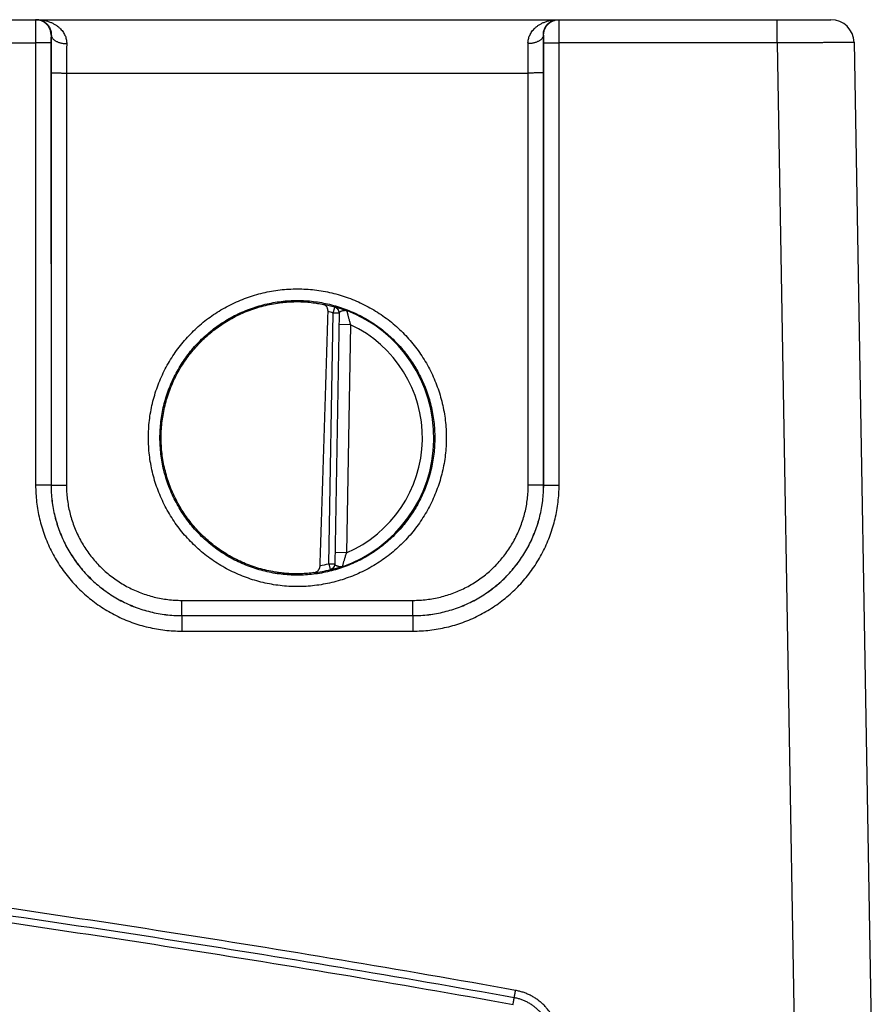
# Model space of a CAD drawing. Header units: inches. Extents: x 0 to 34, y 0 to 22.
# Tile 35 of 81: x 23.5 to 24.6, y 5.8 to 7.1. Entities that reach past the tile are written whole.
import ezdxf

# ---------------------------------------------------------------- set-up
doc = ezdxf.new("R2010")
doc.units = ezdxf.units.IN
doc.header["$LTSCALE"] = 1.87
doc.header["$MEASUREMENT"] = 0
doc.layers.get('0').update_dxf_attribs({"linetype": 'CONTINUOUS'})
doc.layers.add('DIMENSIONS', color=7, linetype='CONTINUOUS')
doc.styles.get("Standard").update_dxf_attribs({"font": 'txt', "width": 0.8})
doc.dimstyles.new('DIMSTYLE_1', dxfattribs={"dimtxt": 0.125, "dimasz": 0.18, "dimexe": 0.18, "dimexo": 0.0625, "dimgap": 0.09, "dimtad": 0, "dimtih": 1, "dimtoh": 1, "dimdec": 3, "dimzin": 4, "dimdsep": 46, "dimtxsty": 'STANDARD', "dimblk": '_FILLED', "dimblk1": '_FILLED', "dimblk2": '_FILLED', "dimcen": 0.09, "dimadec": 0, "dimazin": 0, "dimtp": 0.01, "dimtm": 0.01, "dimtfac": 1, "dimtdec": 3, "dimtofl": 0, "dimtmove": 0, "dimatfit": 3, "dimldrblk": '_FILLED', "dimfxl": 1, "dimtolj": 1, "dimtzin": 4, "dimarcsym": 0})

# ---------------------------------------------------------------- blocks, each defined once
blk = doc.blocks.new('_FILLED')
at = {"color": 0, "linetype": 'BYBLOCK'}
blk.add_solid([(0, 0), (-1, 0.1736), (-1, -0.1736)], dxfattribs=at)
blk = doc.blocks.new('*D4')
at = {"layer": 'DIMENSIONS', "color": 2, "linetype": 'CONTINUOUS'}
for p, q in [((13.8333, 6.3101), (13.8333, 3.9136)), ((24.6233, 4.7464), (24.6233, 3.9136)), ((13.8333, 4.0386), (17.1315, 4.0386)), ((24.6233, 4.0386), (18.7815, 4.0386))]:
    blk.add_line(p, q, dxfattribs=at)
at = {"layer": 'DIMENSIONS', "color": 2, "linetype": 'CONTINUOUS', "xscale": 0.18, "yscale": 0.18, "zscale": 0.18, "rotation": 180}
blk.add_blockref('_FILLED', (13.8333, 4.0386), dxfattribs=at)
at = {"layer": 'DIMENSIONS', "color": 2, "linetype": 'CONTINUOUS', "xscale": 0.18, "yscale": 0.18, "zscale": 0.18}
blk.add_blockref('_FILLED', (24.6233, 4.0386), dxfattribs=at)
at = {"layer": 'DIMENSIONS', "color": 2, "linetype": 'CONTINUOUS', "width": 0.8}
for s, p in [('10.790', (17.194, 3.9761)), ('[', (17.919, 3.9761)), ('274.07', (18.019, 3.9761)), (']', (18.619, 3.9761))]:
    blk.add_text(s, height=0.125, dxfattribs=at).set_placement(p)

msp = doc.modelspace()

# ---------------------------------------------------------------- linework, layer by layer
at = {"color": 7, "linetype": 'CONTINUOUS'}
for p, q in [((16.8503, 7.1066), (24.5643, 7.1066)), ((24.4943, 7.0764), (24.4943, 7.1066)), ((23.5503, 7.0866), (23.55, 7.0866)), ((24.1906, 7.0866), (24.1903, 7.0866)), ((23.2808, 7.0764), (23.5298, 7.0764)), ((23.5298, 7.0764), (23.5299, 6.501)), ((23.5498, 7.0765), (23.5499, 6.5012)), ((24.1907, 6.5012), (24.1908, 7.0765)), ((24.2107, 6.501), (24.2108, 7.0764)), ((24.4943, 7.0764), (24.2108, 7.0764)), ((24.4943, 7.0764), (24.5233, 5.4168)), ((24.5943, 7.0772), (24.6233, 5.4176)), ((23.5501, 7.0374), (23.55, 6.5013)), ((23.57, 7.0372), (24.1705, 7.0372)), ((23.57, 7.0372), (23.57, 6.5011)), ((24.1706, 6.5011), (24.1705, 7.0372)), ((24.1906, 6.5013), (24.1905, 7.0374)), ((23.9167, 6.725), (23.9189, 6.7326)), ((23.9111, 6.3987), (23.9167, 6.725)), ((23.9246, 6.7249), (23.9167, 6.725)), ((23.9246, 6.7252), (23.9189, 6.3982)), ((23.9394, 6.7098), (23.9244, 6.7101)), ((23.9394, 6.7098), (23.9342, 6.4131)), ((23.5499, 6.5012), (23.55, 6.5013)), ((24.1907, 6.5012), (24.1906, 6.5013)), ((23.9342, 6.4131), (23.9192, 6.4134)), ((23.9111, 6.3987), (23.9189, 6.3986)), ((23.9111, 6.3987), (23.913, 6.3911)), ((23.7199, 6.3511), (24.0207, 6.3511)), ((23.7199, 6.3313), (23.7199, 6.3511)), ((24.0207, 6.3313), (24.0207, 6.3511)), ((23.7199, 6.3313), (24.0207, 6.3313)), ((23.7199, 6.3313), (24.0207, 6.3313)), ((23.7199, 6.3313), (23.7199, 6.3313)), ((23.7199, 6.3313), (23.7199, 6.3111)), ((24.0207, 6.3313), (24.0207, 6.3313)), ((24.0207, 6.3313), (24.0207, 6.3111)), ((23.7199, 6.3111), (24.0207, 6.3111))]:
    msp.add_line(p, q, dxfattribs=at)
for centre, radius, start, end in [((24.5643, 7.0766), 0.03, 1, 89.9992), ((23.8703, 6.5626), 0.1768, 74.0306, 78.9352), ((23.8703, 6.5626), 0.1689, 74.0306, 76.3334), ((23.8703, 6.5626), 0.1776, 289.2016, 68.7984), ((23.8703, 6.5626), 0.1626, 293.1447, 64.8553), ((23.8703, 6.5626), 0.1689, 280.096, 283.9696), ((23.8703, 6.5626), 0.1768, 277.0061, 283.9694)]:
    msp.add_arc(centre, radius, start, end, dxfattribs=at)
for points, knots in [([(23.53, 7.1066), (23.5299, 7.1066), (23.53, 7.1064), (23.5299, 7.1061), (23.5299, 7.1054), (23.5299, 7.1045), (23.5299, 7.1034), (23.5299, 7.102), (23.5299, 7.1004), (23.5299, 7.0986), (23.5298, 7.0967), (23.5298, 7.0945), (23.5298, 7.0922), (23.5298, 7.0898), (23.5298, 7.0872), (23.5298, 7.0846), (23.5298, 7.0819), (23.5298, 7.0791), (23.5298, 7.0773), (23.5298, 7.0764)], [0, 0, 0, 0, 0.004317, 0.017139, 0.038375, 0.067843, 0.105292, 0.150396, 0.202764, 0.26195, 0.327436, 0.398652, 0.474969, 0.555701, 0.640128, 0.727518, 0.817128, 0.908206, 1, 1, 1, 1]), ([(23.55, 7.0866), (23.55, 7.0873), (23.5499, 7.0886), (23.5496, 7.0905), (23.5491, 7.0924), (23.5485, 7.0943), (23.5476, 7.0961), (23.5466, 7.0978), (23.5455, 7.0993), (23.5441, 7.1008), (23.5427, 7.1021), (23.5411, 7.1033), (23.5394, 7.1043), (23.5376, 7.1051), (23.5358, 7.1058), (23.5339, 7.1063), (23.5319, 7.1066), (23.5306, 7.1066), (23.53, 7.1066)], [0, 0, 0, 0, 0.062504, 0.125008, 0.187511, 0.250015, 0.312517, 0.37502, 0.437521, 0.500022, 0.562522, 0.625021, 0.687519, 0.750016, 0.812513, 0.875009, 0.937504, 1, 1, 1, 1]), ([(23.5316, 7.1066), (23.5332, 7.1066), (23.5363, 7.1065), (23.5409, 7.1058), (23.5453, 7.1047), (23.5494, 7.1033), (23.5532, 7.1015), (23.5566, 7.0995), (23.5595, 7.0973), (23.5621, 7.0949), (23.5643, 7.0925), (23.566, 7.09), (23.5675, 7.0875), (23.5686, 7.0851), (23.5694, 7.0826), (23.57, 7.0802), (23.5703, 7.0779), (23.5703, 7.0763), (23.5703, 7.0755)], [0, 0, 0, 0, 0.085765, 0.170298, 0.252698, 0.331989, 0.407504, 0.478857, 0.545941, 0.608809, 0.667691, 0.722901, 0.77482, 0.823856, 0.870448, 0.915013, 0.958023, 1, 1, 1, 1]), ([(23.5316, 7.1066), (23.5327, 7.1066), (23.535, 7.1064), (23.5381, 7.1055), (23.541, 7.1041), (23.5436, 7.1023), (23.5456, 7.1002), (23.5473, 7.0979), (23.5485, 7.0956), (23.5494, 7.0933), (23.55, 7.091), (23.5503, 7.0888), (23.5503, 7.0873), (23.5503, 7.0866)], [0, 0, 0, 0, 0.109872, 0.218425, 0.324476, 0.426382, 0.522754, 0.613347, 0.698888, 0.780026, 0.857155, 0.930436, 1, 1, 1, 1]), ([(24.1703, 7.0755), (24.1702, 7.0763), (24.1703, 7.0779), (24.1706, 7.0802), (24.1711, 7.0826), (24.172, 7.0851), (24.1731, 7.0875), (24.1745, 7.09), (24.1763, 7.0925), (24.1785, 7.0949), (24.181, 7.0973), (24.184, 7.0995), (24.1874, 7.1015), (24.1912, 7.1033), (24.1953, 7.1047), (24.1997, 7.1058), (24.2043, 7.1065), (24.2074, 7.1066), (24.209, 7.1066)], [0, 0, 0, 0, 0.041977, 0.084987, 0.129552, 0.176144, 0.22518, 0.277099, 0.332308, 0.39119, 0.454059, 0.521143, 0.592496, 0.668011, 0.747302, 0.829702, 0.914235, 1, 1, 1, 1]), ([(24.1903, 7.0866), (24.1902, 7.0873), (24.1903, 7.0888), (24.1906, 7.091), (24.1912, 7.0933), (24.1921, 7.0956), (24.1933, 7.0979), (24.1949, 7.1002), (24.197, 7.1023), (24.1995, 7.1041), (24.2024, 7.1055), (24.2056, 7.1064), (24.2078, 7.1066), (24.209, 7.1066)], [0, 0, 0, 0, 0.069564, 0.142846, 0.219976, 0.301114, 0.386655, 0.477248, 0.57362, 0.675526, 0.781576, 0.890128, 1, 1, 1, 1]), ([(24.1906, 7.0866), (24.1906, 7.0873), (24.1907, 7.0886), (24.191, 7.0905), (24.1914, 7.0924), (24.1921, 7.0943), (24.1929, 7.0961), (24.1939, 7.0978), (24.1951, 7.0993), (24.1964, 7.1008), (24.1979, 7.1021), (24.1995, 7.1033), (24.2012, 7.1043), (24.2029, 7.1051), (24.2048, 7.1058), (24.2067, 7.1063), (24.2086, 7.1066), (24.2099, 7.1066), (24.2106, 7.1066)], [0, 0, 0, 0, 0.062505, 0.125009, 0.187514, 0.250018, 0.312521, 0.375023, 0.437524, 0.500025, 0.562525, 0.625023, 0.687521, 0.750018, 0.812514, 0.87501, 0.937505, 1, 1, 1, 1]), ([(24.2108, 7.0764), (24.2108, 7.0773), (24.2108, 7.0791), (24.2108, 7.0819), (24.2108, 7.0846), (24.2108, 7.0873), (24.2108, 7.0898), (24.2107, 7.0922), (24.2107, 7.0945), (24.2107, 7.0967), (24.2107, 7.0987), (24.2107, 7.1005), (24.2107, 7.102), (24.2107, 7.1034), (24.2107, 7.1045), (24.2106, 7.1054), (24.2107, 7.1061), (24.2106, 7.1064), (24.2106, 7.1066), (24.2106, 7.1066)], [0, 0, 0, 0, 0.092085, 0.183441, 0.273284, 0.360846, 0.445369, 0.526115, 0.602389, 0.673536, 0.738937, 0.798022, 0.850275, 0.895241, 0.932534, 0.961854, 0.982967, 0.99571, 1, 1, 1, 1]), ([(23.55, 7.0866), (23.5499, 7.0866), (23.55, 7.0865), (23.5499, 7.0863), (23.5499, 7.0859), (23.5499, 7.0854), (23.5499, 7.0848), (23.5499, 7.084), (23.5498, 7.0832), (23.5498, 7.0822), (23.5498, 7.0812), (23.5498, 7.0801), (23.5498, 7.0789), (23.5498, 7.0777), (23.5498, 7.0769), (23.5498, 7.0765)], [0, 0, 0, 0, 0.007439, 0.029171, 0.065257, 0.11511, 0.177816, 0.252592, 0.338381, 0.433801, 0.537413, 0.647848, 0.763221, 0.881343, 1, 1, 1, 1]), ([(23.5503, 7.0866), (23.5503, 7.085), (23.5503, 7.0817), (23.5502, 7.0766), (23.5502, 7.0713), (23.5501, 7.0659), (23.5501, 7.0603), (23.5501, 7.0547), (23.5501, 7.0489), (23.5501, 7.0432), (23.5501, 7.0393), (23.5501, 7.0374)], [0, 0, 0, 0, 0.099586, 0.203312, 0.310671, 0.421124, 0.534106, 0.649038, 0.765367, 0.882538, 1, 1, 1, 1]), ([(23.5503, 7.0866), (23.5503, 7.0863), (23.5504, 7.0855), (23.5507, 7.0845), (23.5512, 7.0834), (23.5519, 7.0824), (23.5528, 7.0814), (23.5538, 7.0805), (23.555, 7.0796), (23.5563, 7.0788), (23.5577, 7.0781), (23.5593, 7.0774), (23.561, 7.0769), (23.5627, 7.0764), (23.5646, 7.076), (23.5665, 7.0757), (23.5684, 7.0756), (23.5697, 7.0755), (23.5703, 7.0755)], [0, 0, 0, 0, 0.043756, 0.088601, 0.135326, 0.184566, 0.236777, 0.292237, 0.35107, 0.41326, 0.478679, 0.547101, 0.618223, 0.69168, 0.767055, 0.843892, 0.921708, 1, 1, 1, 1]), ([(24.1903, 7.0866), (24.1902, 7.0863), (24.1902, 7.0855), (24.1898, 7.0845), (24.1893, 7.0834), (24.1887, 7.0824), (24.1878, 7.0814), (24.1868, 7.0805), (24.1856, 7.0796), (24.1843, 7.0788), (24.1828, 7.0781), (24.1813, 7.0774), (24.1796, 7.0769), (24.1778, 7.0764), (24.176, 7.076), (24.1741, 7.0757), (24.1722, 7.0756), (24.1709, 7.0755), (24.1703, 7.0755)], [0, 0, 0, 0, 0.043756, 0.088602, 0.135329, 0.18457, 0.236781, 0.292242, 0.351075, 0.413266, 0.478685, 0.547107, 0.618228, 0.691685, 0.767058, 0.843894, 0.921709, 1, 1, 1, 1]), ([(24.1905, 7.0374), (24.1905, 7.0393), (24.1905, 7.0432), (24.1905, 7.0489), (24.1905, 7.0547), (24.1905, 7.0603), (24.1904, 7.0659), (24.1904, 7.0713), (24.1904, 7.0766), (24.1903, 7.0817), (24.1903, 7.085), (24.1903, 7.0866)], [0, 0, 0, 0, 0.117463, 0.234635, 0.350964, 0.465896, 0.578875, 0.689326, 0.796684, 0.900411, 1, 1, 1, 1]), ([(24.1908, 7.0765), (24.1908, 7.0769), (24.1908, 7.0777), (24.1908, 7.0789), (24.1908, 7.0801), (24.1908, 7.0812), (24.1907, 7.0822), (24.1907, 7.0832), (24.1907, 7.0841), (24.1907, 7.0848), (24.1907, 7.0854), (24.1907, 7.0859), (24.1907, 7.0863), (24.1906, 7.0865), (24.1906, 7.0866), (24.1906, 7.0866)], [0, 0, 0, 0, 0.118815, 0.23725, 0.352922, 0.463486, 0.567058, 0.662366, 0.748082, 0.822766, 0.885376, 0.935026, 0.970945, 0.992576, 1, 1, 1, 1]), ([(23.5498, 7.0765), (23.5498, 7.0765), (23.5496, 7.0765), (23.5493, 7.0765), (23.5488, 7.0765), (23.5481, 7.0765), (23.5473, 7.0765), (23.5463, 7.0764), (23.5451, 7.0764), (23.5438, 7.0764), (23.5423, 7.0764), (23.5408, 7.0764), (23.5391, 7.0764), (23.5373, 7.0764), (23.5355, 7.0764), (23.5336, 7.0764), (23.5317, 7.0764), (23.5304, 7.0764), (23.5298, 7.0764)], [0, 0, 0, 0, 0.006456, 0.022234, 0.047213, 0.081159, 0.123757, 0.174605, 0.233226, 0.299067, 0.371508, 0.449867, 0.533408, 0.621341, 0.712841, 0.807045, 0.903066, 1, 1, 1, 1]), ([(23.5703, 7.0755), (23.5703, 7.0741), (23.5702, 7.0711), (23.5702, 7.0666), (23.5702, 7.062), (23.5701, 7.0572), (23.5701, 7.0523), (23.5701, 7.0473), (23.5701, 7.0423), (23.57, 7.0389), (23.57, 7.0372)], [0, 0, 0, 0, 0.112904, 0.230564, 0.352349, 0.47762, 0.605712, 0.735936, 0.867598, 1, 1, 1, 1]), ([(24.1705, 7.0372), (24.1705, 7.0389), (24.1705, 7.0423), (24.1705, 7.0473), (24.1705, 7.0523), (24.1705, 7.0572), (24.1704, 7.062), (24.1704, 7.0666), (24.1703, 7.0711), (24.1703, 7.0741), (24.1703, 7.0755)], [0, 0, 0, 0, 0.132398, 0.264055, 0.394278, 0.52237, 0.647643, 0.769432, 0.887096, 1, 1, 1, 1]), ([(24.1908, 7.0765), (24.1908, 7.0765), (24.191, 7.0765), (24.1913, 7.0765), (24.1918, 7.0765), (24.1925, 7.0765), (24.1933, 7.0765), (24.1943, 7.0764), (24.1955, 7.0764), (24.1968, 7.0764), (24.1982, 7.0764), (24.1998, 7.0764), (24.2015, 7.0764), (24.2032, 7.0764), (24.205, 7.0764), (24.2069, 7.0764), (24.2088, 7.0764), (24.2101, 7.0764), (24.2108, 7.0764)], [0, 0, 0, 0, 0.006456, 0.022234, 0.047211, 0.081158, 0.123755, 0.174603, 0.233223, 0.299063, 0.371505, 0.449864, 0.533405, 0.621339, 0.712839, 0.807044, 0.903066, 1, 1, 1, 1]), ([(24.5943, 7.0772), (24.5943, 7.0771), (24.5938, 7.0772), (24.5933, 7.077), (24.592, 7.0771), (24.5905, 7.077), (24.5884, 7.077), (24.5859, 7.077), (24.583, 7.077), (24.5796, 7.0769), (24.5759, 7.0769), (24.5718, 7.0769), (24.5673, 7.0768), (24.5625, 7.0768), (24.5573, 7.0768), (24.5519, 7.0767), (24.5462, 7.0767), (24.5403, 7.0766), (24.5341, 7.0766), (24.5278, 7.0766), (24.5213, 7.0765), (24.5146, 7.0765), (24.5079, 7.0764), (24.5011, 7.0764), (24.4966, 7.0764), (24.4943, 7.0764)], [0, 0, 0, 0, 0.002338, 0.009329, 0.020943, 0.037127, 0.057804, 0.082877, 0.112223, 0.1457, 0.183147, 0.224387, 0.269229, 0.317465, 0.368876, 0.423227, 0.480277, 0.539772, 0.601437, 0.664975, 0.730081, 0.79645, 0.863774, 0.931736, 1, 1, 1, 1]), ([(23.5501, 7.0374), (23.5501, 7.0374), (23.5502, 7.0374), (23.5506, 7.0374), (23.5511, 7.0374), (23.5517, 7.0373), (23.5526, 7.0373), (23.5536, 7.0373), (23.5548, 7.0373), (23.5561, 7.0373), (23.5575, 7.0373), (23.5591, 7.0373), (23.5607, 7.0373), (23.5625, 7.0373), (23.5643, 7.0372), (23.5662, 7.0372), (23.5681, 7.0372), (23.5694, 7.0372), (23.57, 7.0372)], [0, 0, 0, 0, 0.006456, 0.022234, 0.047212, 0.081159, 0.123757, 0.174605, 0.233225, 0.299066, 0.371507, 0.449867, 0.533407, 0.621341, 0.712841, 0.807045, 0.903066, 1, 1, 1, 1]), ([(24.1905, 7.0374), (24.1905, 7.0374), (24.1903, 7.0374), (24.19, 7.0374), (24.1895, 7.0374), (24.1888, 7.0373), (24.188, 7.0373), (24.187, 7.0373), (24.1858, 7.0373), (24.1845, 7.0373), (24.1831, 7.0373), (24.1815, 7.0373), (24.1798, 7.0373), (24.1781, 7.0373), (24.1762, 7.0372), (24.1744, 7.0372), (24.1725, 7.0372), (24.1712, 7.0372), (24.1705, 7.0372)], [0, 0, 0, 0, 0.006456, 0.022234, 0.047212, 0.081159, 0.123757, 0.174605, 0.233225, 0.299066, 0.371507, 0.449867, 0.533407, 0.621341, 0.712841, 0.807045, 0.903066, 1, 1, 1, 1]), ([(23.8703, 6.369), (23.8665, 6.369), (23.859, 6.3692), (23.8478, 6.3702), (23.8366, 6.3719), (23.8256, 6.3741), (23.8147, 6.3771), (23.804, 6.3806), (23.7935, 6.3848), (23.7833, 6.3896), (23.7733, 6.3949), (23.7637, 6.4008), (23.7545, 6.4073), (23.7457, 6.4143), (23.7372, 6.4218), (23.7293, 6.4298), (23.7218, 6.4382), (23.7148, 6.447), (23.7083, 6.4563), (23.7024, 6.4659), (23.6971, 6.4758), (23.6923, 6.486), (23.6881, 6.4965), (23.6846, 6.5072), (23.6817, 6.5181), (23.6794, 6.5291), (23.6778, 6.5402), (23.6768, 6.5515), (23.6765, 6.5627), (23.6768, 6.574), (23.6778, 6.5852), (23.6794, 6.5964), (23.6817, 6.6074), (23.6846, 6.6183), (23.6882, 6.629), (23.6923, 6.6395), (23.6971, 6.6497), (23.7024, 6.6596), (23.7083, 6.6692), (23.7148, 6.6784), (23.7218, 6.6873), (23.7293, 6.6957), (23.7372, 6.7037), (23.7457, 6.7112), (23.7545, 6.7182), (23.7637, 6.7246), (23.7733, 6.7306), (23.7833, 6.7359), (23.7935, 6.7407), (23.804, 6.7448), (23.8147, 6.7484), (23.8256, 6.7513), (23.8366, 6.7536), (23.8478, 6.7552), (23.859, 6.7562), (23.8665, 6.7564), (23.8703, 6.7564)], [0, 0, 0, 0, 0.018507, 0.037041, 0.055581, 0.074114, 0.092644, 0.111175, 0.129704, 0.148231, 0.166756, 0.185279, 0.2038, 0.222319, 0.240836, 0.259352, 0.277867, 0.29638, 0.314892, 0.333404, 0.351915, 0.370426, 0.388938, 0.407449, 0.42596, 0.444471, 0.462983, 0.481494, 0.500005, 0.518516, 0.537028, 0.555539, 0.57405, 0.592562, 0.611073, 0.629584, 0.648095, 0.666606, 0.685118, 0.70363, 0.722143, 0.740657, 0.759172, 0.777689, 0.796208, 0.814728, 0.833251, 0.851775, 0.870301, 0.88883, 0.907361, 0.92589, 0.944422, 0.962963, 0.981495, 1, 1, 1, 1]), ([(23.8703, 6.7564), (23.874, 6.7564), (23.8816, 6.7562), (23.8928, 6.7552), (23.904, 6.7536), (23.915, 6.7513), (23.9259, 6.7484), (23.9366, 6.7448), (23.9471, 6.7407), (23.9573, 6.7359), (23.9672, 6.7306), (23.9768, 6.7246), (23.9861, 6.7182), (23.9949, 6.7112), (24.0033, 6.7037), (24.0113, 6.6957), (24.0188, 6.6873), (24.0258, 6.6784), (24.0322, 6.6692), (24.0382, 6.6596), (24.0435, 6.6497), (24.0483, 6.6395), (24.0524, 6.629), (24.056, 6.6183), (24.0589, 6.6074), (24.0612, 6.5964), (24.0628, 6.5852), (24.0638, 6.574), (24.0641, 6.5627), (24.0638, 6.5515), (24.0628, 6.5402), (24.0612, 6.5291), (24.0589, 6.518), (24.056, 6.5072), (24.0524, 6.4965), (24.0483, 6.486), (24.0435, 6.4758), (24.0382, 6.4659), (24.0322, 6.4563), (24.0258, 6.447), (24.0188, 6.4382), (24.0113, 6.4298), (24.0033, 6.4218), (23.9949, 6.4143), (23.9861, 6.4073), (23.9768, 6.4008), (23.9672, 6.3949), (23.9573, 6.3896), (23.9471, 6.3848), (23.9366, 6.3806), (23.9259, 6.3771), (23.915, 6.3741), (23.904, 6.3719), (23.8928, 6.3702), (23.8816, 6.3692), (23.874, 6.369), (23.8703, 6.369)], [0, 0, 0, 0, 0.018507, 0.037041, 0.055581, 0.074114, 0.092644, 0.111175, 0.129704, 0.148231, 0.166756, 0.185279, 0.2038, 0.222319, 0.240836, 0.259352, 0.277866, 0.296379, 0.314892, 0.333403, 0.351915, 0.370426, 0.388937, 0.407448, 0.425959, 0.444471, 0.462982, 0.481493, 0.500005, 0.518516, 0.537027, 0.555539, 0.57405, 0.592561, 0.611072, 0.629583, 0.648094, 0.666606, 0.685117, 0.70363, 0.722143, 0.740657, 0.759172, 0.777689, 0.796207, 0.814728, 0.83325, 0.851774, 0.870301, 0.88883, 0.90736, 0.92589, 0.944422, 0.962963, 0.981495, 1, 1, 1, 1]), ([(23.8703, 6.3839), (23.8668, 6.3839), (23.8597, 6.3841), (23.8491, 6.385), (23.8387, 6.3866), (23.8283, 6.3888), (23.8181, 6.3916), (23.808, 6.395), (23.7982, 6.399), (23.7886, 6.4035), (23.7794, 6.4086), (23.7704, 6.4143), (23.7618, 6.4205), (23.7536, 6.4271), (23.7457, 6.4343), (23.7384, 6.4419), (23.7314, 6.4499), (23.725, 6.4584), (23.7191, 6.4671), (23.7137, 6.4763), (23.7089, 6.4857), (23.7046, 6.4954), (23.7009, 6.5053), (23.6978, 6.5155), (23.6953, 6.5258), (23.6934, 6.5362), (23.6922, 6.5467), (23.6916, 6.5573), (23.6916, 6.5679), (23.6922, 6.5785), (23.6934, 6.589), (23.6953, 6.5994), (23.6978, 6.6097), (23.7009, 6.6199), (23.7046, 6.6298), (23.7089, 6.6395), (23.7137, 6.6489), (23.7191, 6.6581), (23.725, 6.6668), (23.7314, 6.6753), (23.7384, 6.6833), (23.7457, 6.6909), (23.7536, 6.6981), (23.7618, 6.7047), (23.7704, 6.7109), (23.7794, 6.7166), (23.7886, 6.7217), (23.7982, 6.7262), (23.808, 6.7302), (23.8181, 6.7336), (23.8283, 6.7364), (23.8387, 6.7386), (23.8491, 6.7402), (23.8597, 6.7411), (23.8668, 6.7413), (23.8703, 6.7413)], [0, 0, 0, 0, 0.018867, 0.037735, 0.056602, 0.07547, 0.094337, 0.113204, 0.132072, 0.150939, 0.169807, 0.188675, 0.207542, 0.22641, 0.245278, 0.264146, 0.283014, 0.301883, 0.320751, 0.339619, 0.358487, 0.377356, 0.396224, 0.415092, 0.433961, 0.452829, 0.471697, 0.490566, 0.509434, 0.528303, 0.547171, 0.566039, 0.584908, 0.603776, 0.622644, 0.641513, 0.660381, 0.679249, 0.698117, 0.716986, 0.735854, 0.754722, 0.77359, 0.792458, 0.811325, 0.830193, 0.849061, 0.867928, 0.886796, 0.905663, 0.92453, 0.943398, 0.962265, 0.981133, 1, 1, 1, 1]), ([(23.8469, 6.7383), (23.8484, 6.7385), (23.8516, 6.7389), (23.8563, 6.7393), (23.861, 6.7396), (23.8657, 6.7397), (23.8688, 6.7398), (23.8703, 6.7398)], [0, 0, 0, 0, 0.20388, 0.40596, 0.60617, 0.804217, 1, 1, 1, 1]), ([(23.8703, 6.7413), (23.8738, 6.7413), (23.8809, 6.7411), (23.8914, 6.7402), (23.9019, 6.7386), (23.9123, 6.7364), (23.9225, 6.7336), (23.9325, 6.7302), (23.9424, 6.7262), (23.9519, 6.7217), (23.9612, 6.7166), (23.9702, 6.7109), (23.9788, 6.7047), (23.987, 6.6981), (23.9948, 6.6909), (24.0022, 6.6833), (24.0091, 6.6753), (24.0156, 6.6668), (24.0215, 6.6581), (24.0269, 6.6489), (24.0317, 6.6395), (24.036, 6.6298), (24.0397, 6.6199), (24.0428, 6.6097), (24.0453, 6.5994), (24.0471, 6.589), (24.0484, 6.5785), (24.049, 6.5679), (24.049, 6.5573), (24.0484, 6.5467), (24.0471, 6.5362), (24.0453, 6.5258), (24.0428, 6.5155), (24.0397, 6.5053), (24.036, 6.4954), (24.0317, 6.4857), (24.0269, 6.4763), (24.0215, 6.4671), (24.0156, 6.4584), (24.0091, 6.4499), (24.0022, 6.4419), (23.9948, 6.4343), (23.987, 6.4271), (23.9788, 6.4205), (23.9702, 6.4143), (23.9612, 6.4086), (23.9519, 6.4035), (23.9424, 6.399), (23.9325, 6.395), (23.9225, 6.3916), (23.9123, 6.3888), (23.9019, 6.3866), (23.8914, 6.385), (23.8809, 6.3841), (23.8738, 6.3839), (23.8703, 6.3839)], [0, 0, 0, 0, 0.018867, 0.037735, 0.056602, 0.07547, 0.094337, 0.113204, 0.132072, 0.150939, 0.169807, 0.188675, 0.207542, 0.22641, 0.245278, 0.264146, 0.283014, 0.301883, 0.320751, 0.339619, 0.358487, 0.377356, 0.396224, 0.415092, 0.433961, 0.452829, 0.471697, 0.490566, 0.509434, 0.528303, 0.547171, 0.566039, 0.584908, 0.603776, 0.622644, 0.641513, 0.660381, 0.679249, 0.698117, 0.716986, 0.735854, 0.754722, 0.77359, 0.792458, 0.811325, 0.830193, 0.849061, 0.867928, 0.886796, 0.905663, 0.92453, 0.943398, 0.962265, 0.981133, 1, 1, 1, 1]), ([(23.8703, 6.7398), (23.8718, 6.7398), (23.8749, 6.7397), (23.8795, 6.7395), (23.884, 6.7392), (23.8883, 6.7387), (23.8926, 6.7382), (23.8966, 6.7376), (23.9005, 6.7369), (23.903, 6.7364), (23.9042, 6.7361)], [0, 0, 0, 0, 0.136261, 0.270378, 0.401878, 0.530284, 0.655038, 0.775419, 0.890651, 1, 1, 1, 1]), ([(23.8408, 6.388), (23.8373, 6.3886), (23.8304, 6.39), (23.8203, 6.3926), (23.8103, 6.3959), (23.8006, 6.3997), (23.791, 6.4041), (23.7818, 6.4091), (23.7729, 6.4146), (23.7643, 6.4206), (23.7561, 6.4271), (23.7483, 6.4341), (23.7409, 6.4416), (23.7339, 6.4495), (23.7275, 6.4577), (23.7215, 6.4664), (23.7161, 6.4753), (23.7112, 6.4846), (23.7068, 6.4942), (23.7031, 6.5039), (23.6999, 6.5139), (23.6973, 6.5241), (23.6953, 6.5344), (23.6939, 6.5448), (23.6932, 6.5553), (23.6931, 6.5658), (23.6936, 6.5763), (23.6947, 6.5867), (23.6964, 6.597), (23.6987, 6.6073), (23.7017, 6.6173), (23.7052, 6.6272), (23.7093, 6.6369), (23.714, 6.6463), (23.7192, 6.6554), (23.725, 6.6641), (23.7312, 6.6726), (23.738, 6.6806), (23.7452, 6.6882), (23.7528, 6.6954), (23.7609, 6.7021), (23.7693, 6.7084), (23.7781, 6.7141), (23.7872, 6.7193), (23.7966, 6.7239), (23.8063, 6.728), (23.8162, 6.7315), (23.8263, 6.7344), (23.8365, 6.7367), (23.8434, 6.7378), (23.8469, 6.7383)], [0, 0, 0, 0, 0.020827, 0.041669, 0.062491, 0.083323, 0.104164, 0.124984, 0.145822, 0.166661, 0.187481, 0.208322, 0.229158, 0.24998, 0.270824, 0.291657, 0.312483, 0.333328, 0.354156, 0.374987, 0.395832, 0.416657, 0.437494, 0.458338, 0.47916, 0.500001, 0.520842, 0.541665, 0.562508, 0.583346, 0.60417, 0.625015, 0.645846, 0.666674, 0.687519, 0.708345, 0.729178, 0.750021, 0.770843, 0.791679, 0.81252, 0.83334, 0.854179, 0.875016, 0.895836, 0.916677, 0.937509, 0.958331, 0.979173, 1, 1, 1, 1]), ([(23.8999, 6.3964), (23.9011, 6.432), (23.9034, 6.5044), (23.9068, 6.6145), (23.9091, 6.689), (23.9102, 6.7267)], [0, 0, 0, 0, 0.32385, 0.657103, 1, 1, 1, 1]), ([(23.9102, 6.7267), (23.9102, 6.727), (23.9102, 6.7277), (23.9101, 6.7286), (23.9099, 6.7296), (23.9097, 6.7305), (23.9094, 6.7315), (23.9089, 6.7324), (23.9084, 6.7333), (23.9078, 6.7341), (23.907, 6.7348), (23.9062, 6.7354), (23.9052, 6.7358), (23.9046, 6.736), (23.9042, 6.7361)], [0, 0, 0, 0, 0.07602, 0.154835, 0.235471, 0.318027, 0.401615, 0.485936, 0.570766, 0.655561, 0.740675, 0.825874, 0.912092, 1, 1, 1, 1]), ([(23.9189, 6.7329), (23.9189, 6.733), (23.9191, 6.7329), (23.9194, 6.7329), (23.92, 6.7328), (23.9207, 6.7326), (23.9217, 6.7323), (23.923, 6.732), (23.9244, 6.7316), (23.926, 6.7311), (23.9279, 6.7305), (23.9299, 6.7298), (23.9322, 6.729), (23.9337, 6.7285), (23.9345, 6.7282)], [0, 0, 0, 0, 0.006632, 0.026839, 0.061188, 0.109818, 0.172879, 0.250285, 0.341586, 0.446623, 0.565457, 0.697733, 0.84283, 1, 1, 1, 1]), ([(23.9246, 6.7252), (23.9246, 6.7255), (23.9246, 6.7262), (23.9245, 6.7271), (23.9242, 6.728), (23.9238, 6.7289), (23.9234, 6.7297), (23.9228, 6.7304), (23.9222, 6.7311), (23.9214, 6.7317), (23.9207, 6.7322), (23.9198, 6.7326), (23.9192, 6.7328), (23.9189, 6.7329)], [0, 0, 0, 0, 0.0909, 0.181804, 0.272708, 0.363614, 0.454522, 0.545431, 0.636341, 0.727254, 0.818168, 0.909084, 1, 1, 1, 1]), ([(23.9189, 6.7326), (23.9189, 6.7326), (23.9189, 6.7327), (23.9189, 6.7328), (23.9189, 6.7329), (23.9189, 6.7329)], [0, 0, 0, 0, 0.333446, 0.666738, 1, 1, 1, 1]), ([(23.9246, 6.7252), (23.9246, 6.7254), (23.9246, 6.7259), (23.9245, 6.7267), (23.9242, 6.7276), (23.9238, 6.7285), (23.9234, 6.7293), (23.9228, 6.7301), (23.9222, 6.7307), (23.9214, 6.7313), (23.9206, 6.7319), (23.9198, 6.7323), (23.9192, 6.7325), (23.9189, 6.7326)], [0, 0, 0, 0, 0.058034, 0.152224, 0.246415, 0.340607, 0.434801, 0.528997, 0.623194, 0.717393, 0.811594, 0.905796, 1, 1, 1, 1]), ([(23.9246, 6.7252), (23.9246, 6.7254), (23.9247, 6.7258), (23.9252, 6.7263), (23.9259, 6.7268), (23.9269, 6.7273), (23.9281, 6.7277), (23.9294, 6.7281), (23.9308, 6.7284), (23.9321, 6.7285), (23.9334, 6.7285), (23.9341, 6.7283), (23.9345, 6.7282)], [0, 0, 0, 0, 0.045566, 0.102473, 0.182124, 0.28799, 0.408648, 0.533639, 0.659826, 0.781908, 0.894846, 1, 1, 1, 1]), ([(23.9345, 6.7282), (23.9345, 6.7281), (23.9345, 6.728), (23.9346, 6.7278), (23.9347, 6.7274), (23.9348, 6.7268), (23.935, 6.7261), (23.9352, 6.7252), (23.9355, 6.7241), (23.9358, 6.7229), (23.9361, 6.7215), (23.9365, 6.7199), (23.937, 6.7182), (23.9375, 6.7163), (23.9381, 6.7143), (23.9387, 6.7121), (23.9391, 6.7106), (23.9394, 6.7098)], [0, 0, 0, 0, 0.005597, 0.019376, 0.041433, 0.071917, 0.111012, 0.158915, 0.215839, 0.281974, 0.357439, 0.44233, 0.536649, 0.640253, 0.752657, 0.872943, 1, 1, 1, 1]), ([(23.5499, 6.5012), (23.5498, 6.5012), (23.5497, 6.5012), (23.5494, 6.5012), (23.5489, 6.5012), (23.5482, 6.5011), (23.5474, 6.5011), (23.5463, 6.5011), (23.5452, 6.5011), (23.5439, 6.5011), (23.5424, 6.5011), (23.5409, 6.5011), (23.5392, 6.501), (23.5374, 6.501), (23.5356, 6.501), (23.5337, 6.501), (23.5318, 6.501), (23.5305, 6.501), (23.5299, 6.501)], [0, 0, 0, 0, 0.006456, 0.022234, 0.047212, 0.081158, 0.123756, 0.174604, 0.233223, 0.299064, 0.371505, 0.449864, 0.533404, 0.621339, 0.712839, 0.807043, 0.903065, 1, 1, 1, 1]), ([(23.5299, 6.501), (23.5299, 6.4974), (23.5301, 6.49), (23.5311, 6.479), (23.5327, 6.4681), (23.5349, 6.4573), (23.5378, 6.4466), (23.5412, 6.4361), (23.5453, 6.4258), (23.55, 6.4158), (23.5552, 6.406), (23.561, 6.3966), (23.5674, 6.3876), (23.5743, 6.3789), (23.5816, 6.3706), (23.5894, 6.3628), (23.5977, 6.3554), (23.6064, 6.3486), (23.6154, 6.3422), (23.6249, 6.3364), (23.6346, 6.3312), (23.6446, 6.3265), (23.6549, 6.3224), (23.6654, 6.3189), (23.6761, 6.3161), (23.687, 6.3139), (23.6979, 6.3123), (23.7089, 6.3113), (23.7162, 6.3111), (23.7199, 6.3111)], [0, 0, 0, 0, 0.03683, 0.073784, 0.110821, 0.147901, 0.184986, 0.222047, 0.25909, 0.296134, 0.333188, 0.370249, 0.40731, 0.444367, 0.481423, 0.518478, 0.555535, 0.592595, 0.62966, 0.666726, 0.703785, 0.740835, 0.777886, 0.814957, 0.852054, 0.889146, 0.926195, 0.96316, 1, 1, 1, 1]), ([(23.5499, 6.5012), (23.5499, 6.4978), (23.5501, 6.4909), (23.551, 6.4807), (23.5526, 6.4705), (23.5547, 6.4605), (23.5575, 6.4506), (23.5608, 6.4409), (23.5648, 6.4314), (23.5693, 6.4222), (23.5743, 6.4132), (23.5799, 6.4046), (23.586, 6.3963), (23.5926, 6.3884), (23.5996, 6.381), (23.6071, 6.3739), (23.615, 6.3674), (23.6232, 6.3613), (23.6319, 6.3557), (23.6408, 6.3506), (23.65, 6.3461), (23.6595, 6.3422), (23.6692, 6.3389), (23.6791, 6.3361), (23.6892, 6.3339), (23.6994, 6.3324), (23.7096, 6.3315), (23.7165, 6.3313), (23.7199, 6.3313)], [0, 0, 0, 0, 0.038481, 0.076963, 0.115442, 0.153917, 0.192387, 0.230852, 0.26931, 0.307759, 0.3462, 0.384633, 0.423061, 0.461485, 0.499909, 0.538336, 0.576768, 0.615206, 0.653653, 0.692109, 0.730575, 0.769049, 0.807531, 0.846018, 0.88451, 0.923006, 0.961505, 1, 1, 1, 1]), ([(23.55, 6.5013), (23.55, 6.4979), (23.5502, 6.491), (23.5511, 6.4808), (23.5527, 6.4706), (23.5548, 6.4606), (23.5576, 6.4507), (23.5609, 6.4409), (23.5649, 6.4314), (23.5694, 6.4222), (23.5744, 6.4133), (23.58, 6.4046), (23.5861, 6.3964), (23.5926, 6.3885), (23.5997, 6.381), (23.6071, 6.374), (23.615, 6.3674), (23.6233, 6.3613), (23.6319, 6.3557), (23.6409, 6.3507), (23.6501, 6.3462), (23.6596, 6.3423), (23.6693, 6.3389), (23.6792, 6.3361), (23.6892, 6.334), (23.6994, 6.3324), (23.7096, 6.3315), (23.7165, 6.3313), (23.7199, 6.3313)], [0, 0, 0, 0, 0.038497, 0.076994, 0.115483, 0.153964, 0.192439, 0.230911, 0.26938, 0.307841, 0.346291, 0.384729, 0.423159, 0.461586, 0.500013, 0.538441, 0.576871, 0.615305, 0.653747, 0.692198, 0.73066, 0.769127, 0.807596, 0.846067, 0.884543, 0.923025, 0.961514, 1, 1, 1, 1]), ([(23.55, 6.5013), (23.55, 6.5013), (23.5502, 6.5013), (23.5505, 6.5012), (23.551, 6.5012), (23.5516, 6.5012), (23.5525, 6.5012), (23.5535, 6.5012), (23.5547, 6.5012), (23.556, 6.5012), (23.5574, 6.5012), (23.559, 6.5011), (23.5607, 6.5011), (23.5624, 6.5011), (23.5642, 6.5011), (23.5661, 6.5011), (23.568, 6.5011), (23.5693, 6.5011), (23.57, 6.5011)], [0, 0, 0, 0, 0.006456, 0.022234, 0.047212, 0.081159, 0.123757, 0.174605, 0.233225, 0.299066, 0.371507, 0.449867, 0.533407, 0.621341, 0.712841, 0.807045, 0.903066, 1, 1, 1, 1]), ([(23.57, 6.5011), (23.57, 6.4981), (23.5701, 6.4921), (23.571, 6.4831), (23.5723, 6.4742), (23.5742, 6.4653), (23.5766, 6.4565), (23.5796, 6.448), (23.5831, 6.4396), (23.587, 6.4314), (23.5915, 6.4235), (23.5964, 6.4159), (23.6018, 6.4086), (23.6076, 6.4016), (23.6138, 6.395), (23.6204, 6.3888), (23.6274, 6.3829), (23.6347, 6.3776), (23.6423, 6.3726), (23.6502, 6.3682), (23.6584, 6.3642), (23.6668, 6.3607), (23.6754, 6.3578), (23.6841, 6.3554), (23.693, 6.3535), (23.7019, 6.3521), (23.7109, 6.3513), (23.7169, 6.3511), (23.7199, 6.3511)], [0, 0, 0, 0, 0.038145, 0.076458, 0.11489, 0.153398, 0.19194, 0.230477, 0.268989, 0.307488, 0.345992, 0.384508, 0.423028, 0.461543, 0.500051, 0.538558, 0.57707, 0.615585, 0.654095, 0.692591, 0.73108, 0.769581, 0.808109, 0.846642, 0.885141, 0.923564, 0.961867, 1, 1, 1, 1]), ([(24.0207, 6.3313), (24.0241, 6.3313), (24.0309, 6.3315), (24.0412, 6.3324), (24.0513, 6.334), (24.0614, 6.3361), (24.0713, 6.3389), (24.081, 6.3422), (24.0905, 6.3462), (24.0997, 6.3507), (24.1087, 6.3557), (24.1173, 6.3613), (24.1255, 6.3674), (24.1334, 6.374), (24.1409, 6.381), (24.1479, 6.3885), (24.1545, 6.3964), (24.1606, 6.4046), (24.1662, 6.4133), (24.1712, 6.4222), (24.1757, 6.4314), (24.1796, 6.4409), (24.183, 6.4506), (24.1858, 6.4605), (24.1879, 6.4706), (24.1895, 6.4808), (24.1904, 6.491), (24.1906, 6.4979), (24.1906, 6.5013)], [0, 0, 0, 0, 0.038485, 0.07697, 0.115448, 0.153918, 0.192383, 0.230846, 0.269306, 0.30776, 0.346204, 0.384637, 0.423064, 0.461488, 0.499915, 0.538344, 0.576776, 0.615213, 0.65366, 0.692118, 0.730586, 0.769061, 0.80754, 0.846021, 0.884507, 0.923001, 0.961502, 1, 1, 1, 1]), ([(24.0207, 6.3313), (24.0241, 6.3313), (24.031, 6.3315), (24.0412, 6.3324), (24.0514, 6.3339), (24.0614, 6.3361), (24.0713, 6.3389), (24.081, 6.3422), (24.0905, 6.3461), (24.0998, 6.3506), (24.1087, 6.3557), (24.1173, 6.3613), (24.1256, 6.3673), (24.1335, 6.3739), (24.141, 6.381), (24.148, 6.3884), (24.1546, 6.3963), (24.1607, 6.4046), (24.1662, 6.4132), (24.1713, 6.4221), (24.1758, 6.4314), (24.1797, 6.4409), (24.1831, 6.4506), (24.1858, 6.4605), (24.188, 6.4705), (24.1895, 6.4807), (24.1905, 6.4909), (24.1907, 6.4978), (24.1907, 6.5012)], [0, 0, 0, 0, 0.038494, 0.076989, 0.115481, 0.153967, 0.192448, 0.230923, 0.26939, 0.307847, 0.346295, 0.384733, 0.423165, 0.461592, 0.500017, 0.538443, 0.576872, 0.615307, 0.653749, 0.692198, 0.730656, 0.769121, 0.807593, 0.846069, 0.884549, 0.923032, 0.961518, 1, 1, 1, 1]), ([(24.0207, 6.3511), (24.0236, 6.3511), (24.0296, 6.3513), (24.0386, 6.3521), (24.0476, 6.3535), (24.0565, 6.3554), (24.0652, 6.3578), (24.0738, 6.3607), (24.0822, 6.3642), (24.0903, 6.3682), (24.0982, 6.3726), (24.1059, 6.3776), (24.1132, 6.3829), (24.1201, 6.3888), (24.1268, 6.395), (24.133, 6.4016), (24.1388, 6.4086), (24.1442, 6.4159), (24.1491, 6.4235), (24.1535, 6.4314), (24.1575, 6.4396), (24.161, 6.448), (24.1639, 6.4565), (24.1664, 6.4653), (24.1683, 6.4742), (24.1696, 6.4831), (24.1704, 6.4921), (24.1706, 6.4981), (24.1706, 6.5011)], [0, 0, 0, 0, 0.038132, 0.076432, 0.114851, 0.153346, 0.191876, 0.230402, 0.268902, 0.307392, 0.345888, 0.384398, 0.422914, 0.461426, 0.499933, 0.538441, 0.576955, 0.615476, 0.653992, 0.692495, 0.730993, 0.769505, 0.808045, 0.846591, 0.885102, 0.923538, 0.961853, 1, 1, 1, 1]), ([(24.0207, 6.3111), (24.0243, 6.3111), (24.0317, 6.3113), (24.0427, 6.3123), (24.0536, 6.3139), (24.0645, 6.3161), (24.0752, 6.3189), (24.0857, 6.3224), (24.0959, 6.3265), (24.106, 6.3312), (24.1157, 6.3364), (24.1251, 6.3422), (24.1342, 6.3486), (24.1429, 6.3554), (24.1511, 6.3628), (24.159, 6.3706), (24.1663, 6.3789), (24.1732, 6.3875), (24.1795, 6.3966), (24.1853, 6.406), (24.1906, 6.4158), (24.1953, 6.4258), (24.1993, 6.4361), (24.2028, 6.4466), (24.2057, 6.4573), (24.2079, 6.4681), (24.2095, 6.479), (24.2105, 6.49), (24.2107, 6.4974), (24.2107, 6.501)], [0, 0, 0, 0, 0.036839, 0.073803, 0.110849, 0.147939, 0.185034, 0.222104, 0.259155, 0.296205, 0.333265, 0.370331, 0.407396, 0.444456, 0.481513, 0.518568, 0.555624, 0.592682, 0.629743, 0.666804, 0.703858, 0.7409, 0.777944, 0.815006, 0.852093, 0.889176, 0.926214, 0.96317, 1, 1, 1, 1]), ([(24.1906, 6.5013), (24.1906, 6.5013), (24.1904, 6.5013), (24.1901, 6.5012), (24.1896, 6.5012), (24.1889, 6.5012), (24.1881, 6.5012), (24.1871, 6.5012), (24.1859, 6.5012), (24.1846, 6.5012), (24.1831, 6.5012), (24.1816, 6.5011), (24.1799, 6.5011), (24.1782, 6.5011), (24.1763, 6.5011), (24.1745, 6.5011), (24.1725, 6.5011), (24.1713, 6.5011), (24.1706, 6.5011)], [0, 0, 0, 0, 0.006456, 0.022234, 0.047212, 0.081159, 0.123757, 0.174605, 0.233225, 0.299066, 0.371507, 0.449867, 0.533407, 0.621341, 0.712841, 0.807045, 0.903066, 1, 1, 1, 1]), ([(24.1907, 6.5012), (24.1907, 6.5012), (24.1909, 6.5012), (24.1912, 6.5012), (24.1917, 6.5012), (24.1924, 6.5011), (24.1932, 6.5011), (24.1942, 6.5011), (24.1954, 6.5011), (24.1967, 6.5011), (24.1982, 6.5011), (24.1997, 6.5011), (24.2014, 6.501), (24.2031, 6.501), (24.205, 6.501), (24.2068, 6.501), (24.2088, 6.501), (24.21, 6.501), (24.2107, 6.501)], [0, 0, 0, 0, 0.006456, 0.022234, 0.047212, 0.081158, 0.123756, 0.174603, 0.233223, 0.299064, 0.371504, 0.449864, 0.533404, 0.621338, 0.712839, 0.807043, 0.903065, 1, 1, 1, 1]), ([(23.9342, 6.4131), (23.9339, 6.4124), (23.9334, 6.4109), (23.9327, 6.4087), (23.9321, 6.4067), (23.9315, 6.4048), (23.931, 6.4031), (23.9305, 6.4015), (23.9301, 6.4002), (23.9298, 6.399), (23.9295, 6.3979), (23.9293, 6.397), (23.9291, 6.3963), (23.9289, 6.3958), (23.9288, 6.3954), (23.9287, 6.3951), (23.9287, 6.395), (23.9287, 6.3949)], [0, 0, 0, 0, 0.127058, 0.247344, 0.359747, 0.463351, 0.557669, 0.642559, 0.718025, 0.784159, 0.841083, 0.888986, 0.928081, 0.958565, 0.980623, 0.994402, 1, 1, 1, 1]), ([(23.8918, 6.3872), (23.8923, 6.3873), (23.8932, 6.3874), (23.8944, 6.3879), (23.8955, 6.3885), (23.8965, 6.3892), (23.8973, 6.39), (23.898, 6.3909), (23.8986, 6.3918), (23.8991, 6.3927), (23.8994, 6.3936), (23.8997, 6.3946), (23.8998, 6.3955), (23.8999, 6.3961), (23.8999, 6.3964)], [0, 0, 0, 0, 0.103505, 0.202075, 0.296368, 0.387038, 0.474086, 0.558115, 0.638877, 0.716961, 0.792091, 0.864148, 0.933645, 1, 1, 1, 1]), ([(23.9189, 6.3982), (23.9189, 6.3979), (23.9189, 6.3973), (23.9187, 6.3964), (23.9184, 6.3955), (23.918, 6.3946), (23.9175, 6.3938), (23.9169, 6.3931), (23.9162, 6.3924), (23.9155, 6.3919), (23.9147, 6.3914), (23.9138, 6.391), (23.9132, 6.3908), (23.9129, 6.3907)], [0, 0, 0, 0, 0.090905, 0.181808, 0.272712, 0.363617, 0.454524, 0.545432, 0.636343, 0.727255, 0.818169, 0.909084, 1, 1, 1, 1]), ([(23.9287, 6.3949), (23.9279, 6.3947), (23.9263, 6.3942), (23.9241, 6.3935), (23.922, 6.3929), (23.9201, 6.3923), (23.9185, 6.3919), (23.917, 6.3915), (23.9158, 6.3912), (23.9148, 6.391), (23.914, 6.3909), (23.9134, 6.3908), (23.9132, 6.3907), (23.9129, 6.3907), (23.9129, 6.3907)], [0, 0, 0, 0, 0.157139, 0.302223, 0.434502, 0.553344, 0.658389, 0.749693, 0.827102, 0.890168, 0.938801, 0.973154, 0.993365, 1, 1, 1, 1]), ([(23.9189, 6.3982), (23.9189, 6.3981), (23.9188, 6.3975), (23.9187, 6.3967), (23.9184, 6.3958), (23.918, 6.395), (23.9175, 6.3942), (23.9169, 6.3935), (23.9162, 6.3928), (23.9155, 6.3922), (23.9147, 6.3917), (23.9138, 6.3914), (23.9133, 6.3912), (23.913, 6.3911)], [0, 0, 0, 0, 0.058607, 0.153212, 0.247702, 0.342143, 0.436649, 0.53139, 0.626167, 0.720458, 0.814029, 0.907031, 1, 1, 1, 1]), ([(23.9287, 6.3949), (23.9283, 6.3948), (23.9275, 6.3947), (23.9263, 6.3947), (23.9249, 6.3949), (23.9236, 6.3952), (23.9223, 6.3956), (23.9211, 6.3961), (23.9201, 6.3966), (23.9194, 6.3972), (23.919, 6.3977), (23.9189, 6.3981), (23.9189, 6.3982)], [0, 0, 0, 0, 0.104956, 0.219155, 0.342962, 0.470154, 0.594553, 0.713867, 0.818686, 0.89794, 0.954581, 1, 1, 1, 1]), ([(23.8703, 6.3856), (23.8687, 6.3856), (23.8655, 6.3857), (23.8606, 6.3858), (23.8557, 6.3861), (23.8508, 6.3866), (23.8458, 6.3872), (23.8424, 6.3877), (23.8408, 6.388)], [0, 0, 0, 0, 0.161259, 0.325006, 0.491001, 0.658983, 0.828722, 1, 1, 1, 1]), ([(23.8918, 6.3872), (23.8905, 6.387), (23.8878, 6.3867), (23.8836, 6.3862), (23.8793, 6.3859), (23.8748, 6.3857), (23.8718, 6.3857), (23.8703, 6.3856)], [0, 0, 0, 0, 0.187197, 0.381742, 0.58275, 0.78913, 1, 1, 1, 1]), ([(23.9129, 6.3907), (23.9129, 6.3908), (23.9129, 6.3909), (23.913, 6.391), (23.913, 6.3911), (23.913, 6.3911)], [0, 0, 0, 0, 0.333262, 0.666554, 1, 1, 1, 1]), ([(24.1541, 5.8436), (24.0787, 5.8572), (23.9277, 5.8833), (23.7008, 5.92), (23.4735, 5.9541), (23.2459, 5.9856), (23.0178, 6.0145), (22.7895, 6.0407), (22.5609, 6.0644), (22.332, 6.0854), (22.1029, 6.1038), (21.8736, 6.1196), (21.6441, 6.1327), (21.4145, 6.1432), (21.1848, 6.1511), (20.955, 6.1564), (20.7252, 6.159), (20.4954, 6.159), (20.2655, 6.1564), (20.0357, 6.1511), (19.806, 6.1432), (19.5764, 6.1327), (19.347, 6.1196), (19.1177, 6.1038), (18.8886, 6.0854), (18.6597, 6.0644), (18.4311, 6.0407), (18.2027, 6.0145), (17.9747, 5.9856), (17.747, 5.9541), (17.5197, 5.92), (17.2928, 5.8833), (17.1419, 5.8572), (17.0665, 5.8436)], [0, 0, 0, 0, 0.032257, 0.064515, 0.096774, 0.129032, 0.161291, 0.193549, 0.225806, 0.258064, 0.290322, 0.32258, 0.354838, 0.387096, 0.419354, 0.451612, 0.483871, 0.51613, 0.548388, 0.580647, 0.612905, 0.645163, 0.677421, 0.709679, 0.741937, 0.774194, 0.806452, 0.83871, 0.870968, 0.903227, 0.935485, 0.967743, 1, 1, 1, 1]), ([(24.1524, 5.8341), (24.077, 5.8476), (23.9261, 5.8738), (23.6993, 5.9105), (23.4721, 5.9445), (23.2446, 5.976), (23.0166, 6.0049), (22.7884, 6.0311), (22.5599, 6.0547), (22.3311, 6.0758), (22.1022, 6.0941), (21.873, 6.1099), (21.6436, 6.1231), (21.4141, 6.1336), (21.1845, 6.1415), (20.9549, 6.1467), (20.7252, 6.1494), (20.4954, 6.1494), (20.2657, 6.1467), (20.036, 6.1415), (19.8064, 6.1336), (19.577, 6.1231), (19.3476, 6.1099), (19.1184, 6.0941), (18.8894, 6.0758), (18.6607, 6.0547), (18.4322, 6.0311), (18.2039, 6.0049), (17.976, 5.976), (17.7485, 5.9445), (17.5213, 5.9105), (17.2945, 5.8738), (17.1436, 5.8476), (17.0682, 5.8341)], [0, 0, 0, 0, 0.032259, 0.064518, 0.096777, 0.129036, 0.161294, 0.193551, 0.225809, 0.258066, 0.290324, 0.322582, 0.354839, 0.387097, 0.419355, 0.451613, 0.483871, 0.516129, 0.548387, 0.580645, 0.612903, 0.645161, 0.677419, 0.709676, 0.741934, 0.774191, 0.806449, 0.838706, 0.870964, 0.903223, 0.935482, 0.967741, 1, 1, 1, 1]), ([(17.0697, 5.8255), (17.145, 5.839), (17.2958, 5.8652), (17.5225, 5.9018), (17.7496, 5.9359), (17.977, 5.9673), (18.2048, 5.9962), (18.433, 6.0224), (18.6614, 6.0461), (18.8901, 6.0671), (19.119, 6.0854), (19.3481, 6.1012), (19.5773, 6.1144), (19.8067, 6.1249), (20.0362, 6.1328), (20.2658, 6.138), (20.4955, 6.1406), (20.7251, 6.1406), (20.9547, 6.138), (21.1843, 6.1328), (21.4138, 6.1249), (21.6432, 6.1144), (21.8725, 6.1012), (22.1016, 6.0854), (22.3305, 6.0671), (22.5592, 6.0461), (22.7876, 6.0224), (23.0157, 5.9962), (23.2436, 5.9673), (23.471, 5.9359), (23.6981, 5.9018), (23.9247, 5.8652), (24.0755, 5.839), (24.1508, 5.8255)], [0, 0, 0, 0, 0.032248, 0.0645, 0.096755, 0.129012, 0.161271, 0.193531, 0.22579, 0.25805, 0.290309, 0.322568, 0.354827, 0.387088, 0.419348, 0.451609, 0.48387, 0.516131, 0.548391, 0.580652, 0.612913, 0.645173, 0.677432, 0.709692, 0.741951, 0.77421, 0.806469, 0.838729, 0.870988, 0.903245, 0.9355, 0.967752, 1, 1, 1, 1]), ([(24.1524, 5.8341), (24.1524, 5.8342), (24.1525, 5.8345), (24.1525, 5.835), (24.1527, 5.8355), (24.1528, 5.8363), (24.1529, 5.8371), (24.1531, 5.838), (24.1533, 5.839), (24.1535, 5.8401), (24.1537, 5.8413), (24.1539, 5.8424), (24.154, 5.8432), (24.1541, 5.8436)], [0, 0, 0, 0, 0.03456, 0.083696, 0.146674, 0.222551, 0.310193, 0.408287, 0.515367, 0.629831, 0.749965, 0.873973, 1, 1, 1, 1]), ([(24.2113, 5.7758), (24.2113, 5.7775), (24.2112, 5.7809), (24.2106, 5.7859), (24.2096, 5.7909), (24.2083, 5.7958), (24.2066, 5.8006), (24.2046, 5.8052), (24.2023, 5.8097), (24.1996, 5.814), (24.1966, 5.8181), (24.1933, 5.822), (24.1898, 5.8256), (24.186, 5.829), (24.182, 5.8321), (24.1777, 5.8348), (24.1733, 5.8373), (24.1687, 5.8394), (24.1639, 5.8412), (24.1591, 5.8426), (24.1558, 5.8433), (24.1541, 5.8436)], [0, 0, 0, 0, 0.05245, 0.105074, 0.157782, 0.210481, 0.263125, 0.315747, 0.368381, 0.421023, 0.473659, 0.526289, 0.578923, 0.631565, 0.684205, 0.736833, 0.789477, 0.842173, 0.894886, 0.947526, 1, 1, 1, 1]), ([(24.1508, 5.8255), (24.1509, 5.8259), (24.151, 5.8266), (24.1512, 5.8277), (24.1514, 5.8287), (24.1516, 5.8297), (24.1517, 5.8306), (24.1519, 5.8314), (24.152, 5.8322), (24.1522, 5.8328), (24.1522, 5.8334), (24.1523, 5.8338), (24.1524, 5.834), (24.1524, 5.8341)], [0, 0, 0, 0, 0.126026, 0.250034, 0.370168, 0.484632, 0.591712, 0.689806, 0.777448, 0.853325, 0.916304, 0.96544, 1, 1, 1, 1]), ([(24.2016, 5.7758), (24.2016, 5.7773), (24.2014, 5.7804), (24.2009, 5.785), (24.2, 5.7895), (24.1987, 5.7939), (24.1971, 5.7982), (24.1952, 5.8024), (24.1929, 5.8064), (24.1904, 5.8102), (24.1876, 5.8139), (24.1845, 5.8173), (24.1811, 5.8204), (24.1775, 5.8233), (24.1737, 5.8259), (24.1697, 5.8282), (24.1656, 5.8302), (24.1613, 5.8319), (24.1569, 5.8332), (24.1539, 5.8338), (24.1524, 5.8341)], [0, 0, 0, 0, 0.055526, 0.11102, 0.166503, 0.221997, 0.27751, 0.333045, 0.388599, 0.444171, 0.499755, 0.555348, 0.610945, 0.666542, 0.722139, 0.777734, 0.833323, 0.8889, 0.944461, 1, 1, 1, 1])]:
    msp.add_open_spline(points, degree=3, knots=knots, dxfattribs=at)
for points in [[(23.9246, 6.7249), (23.9246, 6.725), (23.9246, 6.7251), (23.9246, 6.7252)], [(23.9189, 6.3986), (23.9189, 6.3985), (23.9189, 6.3984), (23.9189, 6.3982)]]:
    msp.add_open_spline(points, degree=3, dxfattribs=at)

# ---------------------------------------------------------------- dimensions: what is measured, and where the dimension line sits
at = {"layer": 'DIMENSIONS', "color": 2, "linetype": 'CONTINUOUS'}
dim = msp.add_linear_dim(base=(24.6233, 4.0386), p1=(13.8333, 6.3101), p2=(24.6233, 4.7464), dimstyle='DIMSTYLE_1', dxfattribs=at)
dim.commit()
dim.dimension.update_dxf_attribs({"geometry": '*D4', "text_midpoint": (17.9565, 4.0386), "dimtype": 160})

doc.saveas('drawing.dxf')
